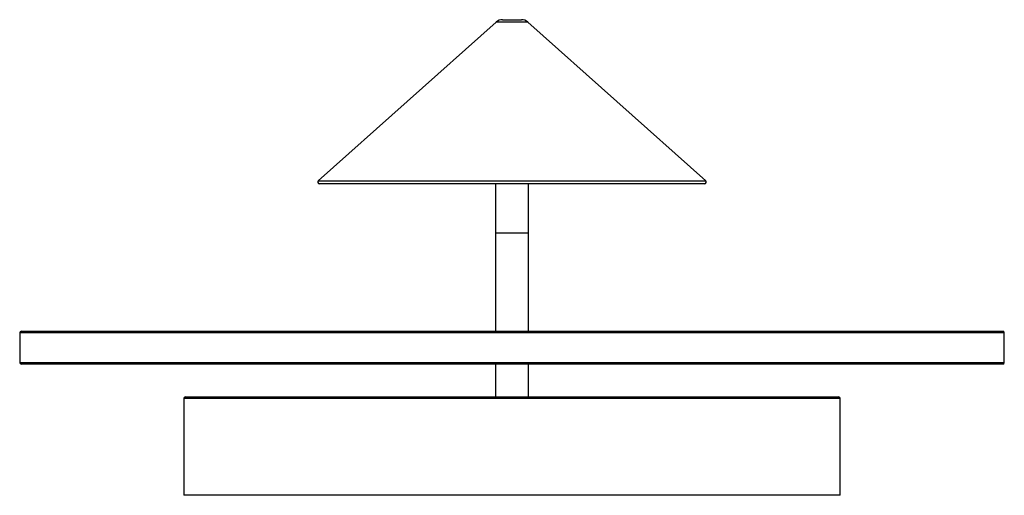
# Paper-space layout '_Superior' of a CAD drawing. Header units: millimetres. Extents: x -176 to 124, y -340 to -195.
import ezdxf

# ---------------------------------------------------------------- set-up
doc = ezdxf.new("R2010")
doc.units = ezdxf.units.MM

psp = doc.layouts.new('_Superior')

# ---------------------------------------------------------------- linework, layer by layer
at = {"color": 7, "linetype": 'Continuous', "lineweight": 25}
for p, q in [((-28.91, -195), (-23.2, -195)), ((-30.91, -195.76), (-85.08, -244.13)), ((32.97, -244.13), (-21.2, -195.76)), ((32.64, -245), (-84.74, -245)), ((-31.05, -245), (-31.05, -290)), ((-21.05, -290), (-21.05, -245)), ((-31.05, -260), (-21.05, -260)), ((-176.05, -290.5), (-176.05, -299.5)), ((-175.55, -290), (123.45, -290)), ((123.95, -299.5), (123.95, -290.5)), ((123.45, -300), (-175.55, -300)), ((-31.05, -300), (-31.05, -310)), ((-21.05, -310), (-21.05, -300)), ((-126.05, -310.5), (-126.05, -340)), ((-125.55, -310), (73.45, -310)), ((73.95, -340), (73.95, -310.5)), ((73.95, -340), (-126.05, -340))]:
    psp.add_line(p, q, dxfattribs=at)
at = {"color": 8, "linetype": 'Continuous', "lineweight": 25}
for p, q in [((-21.2, -195.76), (-30.91, -195.76)), ((-85.08, -244.13), (32.97, -244.13)), ((123.95, -290.5), (-176.05, -290.5)), ((-176.05, -299.5), (123.95, -299.5)), ((73.95, -310.5), (-126.05, -310.5))]:
    psp.add_line(p, q, dxfattribs=at)
at = {"color": 7, "linetype": 'Continuous', "lineweight": 25}
for centre, radius, start, end in [((-28.91, -198), 3, 90, 131.7603), ((-23.2, -198), 3, 48.2397, 90), ((-84.74, -244.5), 0.5, 131.7603, 270), ((32.64, -244.5), 0.5, 270, 48.2397), ((-175.55, -290.5), 0.5, 90, 180), ((123.45, -290.5), 0.5, 360, 90), ((-175.55, -299.5), 0.5, 180, 270), ((123.45, -299.5), 0.5, 270, 360), ((-125.55, -310.5), 0.5, 90, 180), ((73.45, -310.5), 0.5, 360, 90)]:
    psp.add_arc(centre, radius, start, end, dxfattribs=at)

doc.saveas('drawing.dxf')
